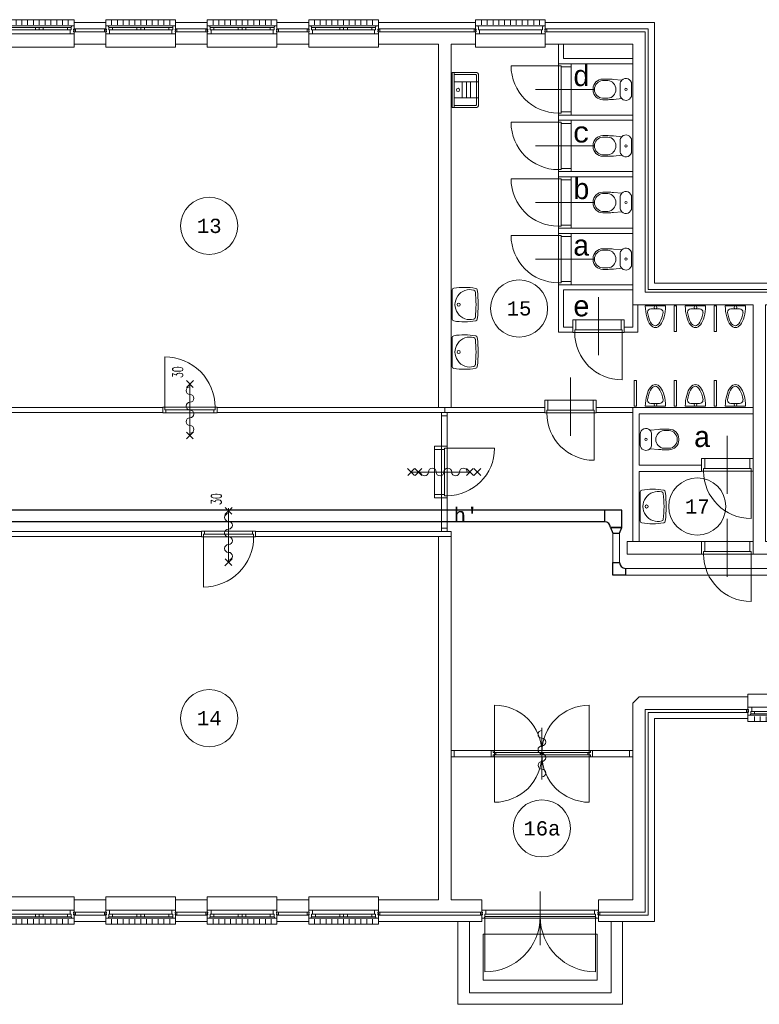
# Model space of a CAD drawing. Header units: millimetres. Extents: x 3141 to 84785, y 12240 to 40624.
# Tile 8 of 10: x 56854 to 69798, y 17824 to 35059. Entities that reach past the tile are written whole.
import ezdxf
from ezdxf.enums import TextEntityAlignment as Align
from ezdxf.xclip import XClip

# ---------------------------------------------------------------- set-up
doc = ezdxf.new("R2010")
doc.units = ezdxf.units.MM
doc.header["$LTSCALE"] = 50
doc.header["$XCLIPFRAME"] = 0
doc.layers.get('0').update_dxf_attribs({"linetype": 'CONTINUOUS'})
for name, color, linetype in [('EL6131--_KG', 3, 'CONTINUOUS'), ('Xref', 8, 'CONTINUOUS'), ('Xref-beg26$0$AL$1A---_ALGEMEEN', 8, 'CONTINUOUS'), ('Xref-beg26$0$AT$1A---_TEKST035', 8, 'CONTINUOUS'), ('Xref-beg26$0$AT$1A---_TEKST050', 8, 'CONTINUOUS'), ('Xref-beg26$0$AT$1A---_TEKST070', 8, 'CONTINUOUS')]:
    doc.layers.add(name, color=color, linetype=linetype)
doc.styles.add('Xref-beg26$0$MONOTXT', font='MONOTXT')
doc.styles.add('Xref-beg26$0$ROMANS', font='ROMANS')

# ---------------------------------------------------------------- blocks, each defined once
blk = doc.blocks.new('*O42')
at = {"layer": 'Xref-beg26$0$AL$1A---_ALGEMEEN', "color": 0, "linetype": 'Continuous', "lineweight": 0}
for p, q in [((-543, 9), (543, 9)), ((-565.5, -130), (565.5, -130)), ((-508.33, -240), (-508.33, -150)), ((-493, -63), (-67, -63)), ((-493, -106), (-67, -106)), ((-406.66, -240), (-406.66, -150)), ((-305, -240), (-305, -150)), ((-203.33, -240), (-203.33, -150)), ((-101.66, -240), (-101.66, -150)), ((0, -240), (0, -150)), ((67, -63), (493, -63)), ((67, -106), (493, -106)), ((101.66, -240), (101.66, -150)), ((203.33, -240), (203.33, -150)), ((305, -240), (305, -150)), ((406.66, -240), (406.66, -150)), ((508.33, -240), (508.33, -150))]:
    blk.add_line(p, q, dxfattribs=at)
for points in [[(-610, 190), (-610, 240), (610, 240), (610, 190)], [(-610, -190), (-610, -240), (610, -240), (610, -190)]]:
    blk.add_lwpolyline(points, dxfattribs=at)
for points in [[(-610, 9), (-545.15, 9), (-543, 6.86), (-543, -63), (-560, -63), (-560, -114), (-565.5, -114), (-565.5, -127.78), (-567.72, -130), (-610, -130), (-610, -76), (-601, -76), (-601, -60), (-610, -60), (-610, -46), (-601, -46), (-601, -30), (-610, -30)], [(610, 9), (545.15, 9), (543, 6.86), (543, -63), (560, -63), (560, -114), (565.5, -114), (565.5, -127.78), (567.72, -130), (610, -130), (610, -76), (601, -76), (601, -60), (610, -60), (610, -46), (601, -46), (601, -30), (610, -30)], [(-635, -30), (-601, -30), (-601, -46), (-610, -46), (-610, -60), (-601, -60), (-601, -76), (-635, -76)], [(-560, -106), (-493, -106), (-493, -63), (-560, -63)], [(-67, -106), (0, -106), (0, -63), (-67, -63)], [(67, -106), (0, -106), (0, -63), (67, -63)], [(560, -106), (493, -106), (493, -63), (560, -63)], [(635, -30), (601, -30), (601, -46), (610, -46), (610, -60), (601, -60), (601, -76), (635, -76)]]:
    blk.add_lwpolyline(points, close=True, dxfattribs=at)
blk = doc.blocks.new('*O43')
at = {"layer": 'Xref-beg26$0$AL$1A---_ALGEMEEN', "color": 0, "linetype": 'Continuous', "lineweight": 0}
for p, q in [((-543, 9), (543, 9)), ((-565.5, -130), (565.5, -130)), ((-508.33, -240), (-508.33, -150)), ((-493, -63), (-67, -63)), ((-493, -106), (-67, -106)), ((-406.66, -240), (-406.66, -150)), ((-305, -240), (-305, -150)), ((-203.33, -240), (-203.33, -150)), ((-101.66, -240), (-101.66, -150)), ((0, -240), (0, -150)), ((67, -63), (493, -63)), ((67, -106), (493, -106)), ((101.66, -240), (101.66, -150)), ((203.33, -240), (203.33, -150)), ((305, -240), (305, -150)), ((406.66, -240), (406.66, -150)), ((508.33, -240), (508.33, -150))]:
    blk.add_line(p, q, dxfattribs=at)
for points in [[(-610, 190), (-610, 240), (610, 240), (610, 190)], [(-610, -190), (-610, -240), (610, -240), (610, -190)]]:
    blk.add_lwpolyline(points, dxfattribs=at)
for points in [[(-610, 9), (-545.15, 9), (-543, 6.86), (-543, -63), (-560, -63), (-560, -114), (-565.5, -114), (-565.5, -127.78), (-567.72, -130), (-610, -130), (-610, -76), (-601, -76), (-601, -60), (-610, -60), (-610, -46), (-601, -46), (-601, -30), (-610, -30)], [(610, 9), (545.15, 9), (543, 6.86), (543, -63), (560, -63), (560, -114), (565.5, -114), (565.5, -127.78), (567.72, -130), (610, -130), (610, -76), (601, -76), (601, -60), (610, -60), (610, -46), (601, -46), (601, -30), (610, -30)], [(-635, -30), (-601, -30), (-601, -46), (-610, -46), (-610, -60), (-601, -60), (-601, -76), (-635, -76)], [(-560, -106), (-493, -106), (-493, -63), (-560, -63)], [(-67, -106), (0, -106), (0, -63), (-67, -63)], [(67, -106), (0, -106), (0, -63), (67, -63)], [(560, -106), (493, -106), (493, -63), (560, -63)], [(635, -30), (601, -30), (601, -46), (610, -46), (610, -60), (601, -60), (601, -76), (635, -76)]]:
    blk.add_lwpolyline(points, close=True, dxfattribs=at)
blk = doc.blocks.new('*O44')
at = {"layer": 'Xref-beg26$0$AL$1A---_ALGEMEEN', "color": 0, "linetype": 'Continuous', "lineweight": 0}
for p, q in [((-543, 9), (543, 9)), ((-565.5, -130), (565.5, -130)), ((-508.33, -240), (-508.33, -150)), ((-493, -63), (-67, -63)), ((-493, -106), (-67, -106)), ((-406.66, -240), (-406.66, -150)), ((-305, -240), (-305, -150)), ((-203.33, -240), (-203.33, -150)), ((-101.66, -240), (-101.66, -150)), ((0, -240), (0, -150)), ((67, -63), (493, -63)), ((67, -106), (493, -106)), ((101.66, -240), (101.66, -150)), ((203.33, -240), (203.33, -150)), ((305, -240), (305, -150)), ((406.66, -240), (406.66, -150)), ((508.33, -240), (508.33, -150))]:
    blk.add_line(p, q, dxfattribs=at)
for points in [[(-610, 190), (-610, 240), (610, 240), (610, 190)], [(-610, -190), (-610, -240), (610, -240), (610, -190)]]:
    blk.add_lwpolyline(points, dxfattribs=at)
for points in [[(-610, 9), (-545.15, 9), (-543, 6.86), (-543, -63), (-560, -63), (-560, -114), (-565.5, -114), (-565.5, -127.78), (-567.72, -130), (-610, -130), (-610, -76), (-601, -76), (-601, -60), (-610, -60), (-610, -46), (-601, -46), (-601, -30), (-610, -30)], [(610, 9), (545.15, 9), (543, 6.86), (543, -63), (560, -63), (560, -114), (565.5, -114), (565.5, -127.78), (567.72, -130), (610, -130), (610, -76), (601, -76), (601, -60), (610, -60), (610, -46), (601, -46), (601, -30), (610, -30)], [(-635, -30), (-601, -30), (-601, -46), (-610, -46), (-610, -60), (-601, -60), (-601, -76), (-635, -76)], [(-560, -106), (-493, -106), (-493, -63), (-560, -63)], [(-67, -106), (0, -106), (0, -63), (-67, -63)], [(67, -106), (0, -106), (0, -63), (67, -63)], [(560, -106), (493, -106), (493, -63), (560, -63)], [(635, -30), (601, -30), (601, -46), (610, -46), (610, -60), (601, -60), (601, -76), (635, -76)]]:
    blk.add_lwpolyline(points, close=True, dxfattribs=at)
blk = doc.blocks.new('*O45')
at = {"layer": 'Xref-beg26$0$AL$1A---_ALGEMEEN', "color": 0, "linetype": 'Continuous', "lineweight": 0}
for p, q in [((-543, 9), (543, 9)), ((-565.5, -130), (565.5, -130)), ((-508.33, -240), (-508.33, -150)), ((-493, -63), (-67, -63)), ((-493, -106), (-67, -106)), ((-406.66, -240), (-406.66, -150)), ((-305, -240), (-305, -150)), ((-203.33, -240), (-203.33, -150)), ((-101.66, -240), (-101.66, -150)), ((0, -240), (0, -150)), ((67, -63), (493, -63)), ((67, -106), (493, -106)), ((101.66, -240), (101.66, -150)), ((203.33, -240), (203.33, -150)), ((305, -240), (305, -150)), ((406.66, -240), (406.66, -150)), ((508.33, -240), (508.33, -150))]:
    blk.add_line(p, q, dxfattribs=at)
for points in [[(-610, 190), (-610, 240), (610, 240), (610, 190)], [(-610, -190), (-610, -240), (610, -240), (610, -190)]]:
    blk.add_lwpolyline(points, dxfattribs=at)
for points in [[(-610, 9), (-545.15, 9), (-543, 6.86), (-543, -63), (-560, -63), (-560, -114), (-565.5, -114), (-565.5, -127.78), (-567.72, -130), (-610, -130), (-610, -76), (-601, -76), (-601, -60), (-610, -60), (-610, -46), (-601, -46), (-601, -30), (-610, -30)], [(610, 9), (545.15, 9), (543, 6.86), (543, -63), (560, -63), (560, -114), (565.5, -114), (565.5, -127.78), (567.72, -130), (610, -130), (610, -76), (601, -76), (601, -60), (610, -60), (610, -46), (601, -46), (601, -30), (610, -30)], [(-635, -30), (-601, -30), (-601, -46), (-610, -46), (-610, -60), (-601, -60), (-601, -76), (-635, -76)], [(-560, -106), (-493, -106), (-493, -63), (-560, -63)], [(-67, -106), (0, -106), (0, -63), (-67, -63)], [(67, -106), (0, -106), (0, -63), (67, -63)], [(560, -106), (493, -106), (493, -63), (560, -63)], [(635, -30), (601, -30), (601, -46), (610, -46), (610, -60), (601, -60), (601, -76), (635, -76)]]:
    blk.add_lwpolyline(points, close=True, dxfattribs=at)
blk = doc.blocks.new('*O62')
at = {"layer": 'Xref-beg26$0$AL$1A---_ALGEMEEN', "color": 0, "linetype": 'Continuous', "lineweight": 0}
for p, q in [((-508.33, 240), (-508.33, 150)), ((-406.66, 240), (-406.66, 150)), ((-305, 240), (-305, 150)), ((-203.33, 240), (-203.33, 150)), ((-101.66, 240), (-101.66, 150)), ((0, 240), (0, 150)), ((101.66, 240), (101.66, 150)), ((203.33, 240), (203.33, 150)), ((305, 240), (305, 150)), ((406.66, 240), (406.66, 150)), ((508.33, 240), (508.33, 150)), ((-565.5, 130), (565.5, 130)), ((-493, 106), (-67, 106)), ((-493, 63), (-67, 63)), ((67, 106), (493, 106)), ((67, 63), (493, 63)), ((-543, -9), (543, -9))]:
    blk.add_line(p, q, dxfattribs=at)
for points in [[(-610, 190), (-610, 240), (610, 240), (610, 190)], [(-610, -190), (-610, -240), (610, -240), (610, -190)]]:
    blk.add_lwpolyline(points, dxfattribs=at)
for points in [[(-635, 30), (-601, 30), (-601, 46), (-610, 46), (-610, 60), (-601, 60), (-601, 76), (-635, 76)], [(-610, -9), (-545.15, -9), (-543, -6.86), (-543, 63), (-560, 63), (-560, 114), (-565.5, 114), (-565.5, 127.78), (-567.72, 130), (-610, 130), (-610, 76), (-601, 76), (-601, 60), (-610, 60), (-610, 46), (-601, 46), (-601, 30), (-610, 30)], [(-560, 106), (-493, 106), (-493, 63), (-560, 63)], [(-67, 106), (0, 106), (0, 63), (-67, 63)], [(67, 106), (0, 106), (0, 63), (67, 63)], [(560, 106), (493, 106), (493, 63), (560, 63)], [(610, -9), (545.15, -9), (543, -6.86), (543, 63), (560, 63), (560, 114), (565.5, 114), (565.5, 127.78), (567.72, 130), (610, 130), (610, 76), (601, 76), (601, 60), (610, 60), (610, 46), (601, 46), (601, 30), (610, 30)], [(635, 30), (601, 30), (601, 46), (610, 46), (610, 60), (601, 60), (601, 76), (635, 76)]]:
    blk.add_lwpolyline(points, close=True, dxfattribs=at)
blk = doc.blocks.new('*O63')
at = {"layer": 'Xref-beg26$0$AL$1A---_ALGEMEEN', "color": 0, "linetype": 'Continuous', "lineweight": 0}
for p, q in [((-508.33, 240), (-508.33, 150)), ((-406.66, 240), (-406.66, 150)), ((-305, 240), (-305, 150)), ((-203.33, 240), (-203.33, 150)), ((-101.66, 240), (-101.66, 150)), ((0, 240), (0, 150)), ((101.66, 240), (101.66, 150)), ((203.33, 240), (203.33, 150)), ((305, 240), (305, 150)), ((406.66, 240), (406.66, 150)), ((508.33, 240), (508.33, 150)), ((-565.5, 130), (565.5, 130)), ((-493, 106), (-67, 106)), ((-493, 63), (-67, 63)), ((67, 106), (493, 106)), ((67, 63), (493, 63)), ((-543, -9), (543, -9))]:
    blk.add_line(p, q, dxfattribs=at)
for points in [[(-610, 190), (-610, 240), (610, 240), (610, 190)], [(-610, -190), (-610, -240), (610, -240), (610, -190)]]:
    blk.add_lwpolyline(points, dxfattribs=at)
for points in [[(-635, 30), (-601, 30), (-601, 46), (-610, 46), (-610, 60), (-601, 60), (-601, 76), (-635, 76)], [(-610, -9), (-545.15, -9), (-543, -6.86), (-543, 63), (-560, 63), (-560, 114), (-565.5, 114), (-565.5, 127.78), (-567.72, 130), (-610, 130), (-610, 76), (-601, 76), (-601, 60), (-610, 60), (-610, 46), (-601, 46), (-601, 30), (-610, 30)], [(-560, 106), (-493, 106), (-493, 63), (-560, 63)], [(-67, 106), (0, 106), (0, 63), (-67, 63)], [(67, 106), (0, 106), (0, 63), (67, 63)], [(560, 106), (493, 106), (493, 63), (560, 63)], [(610, -9), (545.15, -9), (543, -6.86), (543, 63), (560, 63), (560, 114), (565.5, 114), (565.5, 127.78), (567.72, 130), (610, 130), (610, 76), (601, 76), (601, 60), (610, 60), (610, 46), (601, 46), (601, 30), (610, 30)], [(635, 30), (601, 30), (601, 46), (610, 46), (610, 60), (601, 60), (601, 76), (635, 76)]]:
    blk.add_lwpolyline(points, close=True, dxfattribs=at)
blk = doc.blocks.new('*O64')
at = {"layer": 'Xref-beg26$0$AL$1A---_ALGEMEEN', "color": 0, "linetype": 'Continuous', "lineweight": 0}
for p, q in [((-508.33, 240), (-508.33, 150)), ((-406.66, 240), (-406.66, 150)), ((-305, 240), (-305, 150)), ((-203.33, 240), (-203.33, 150)), ((-101.66, 240), (-101.66, 150)), ((0, 240), (0, 150)), ((101.66, 240), (101.66, 150)), ((203.33, 240), (203.33, 150)), ((305, 240), (305, 150)), ((406.66, 240), (406.66, 150)), ((508.33, 240), (508.33, 150)), ((-565.5, 130), (565.5, 130)), ((-493, 106), (-67, 106)), ((-493, 63), (-67, 63)), ((67, 106), (493, 106)), ((67, 63), (493, 63)), ((-543, -9), (543, -9))]:
    blk.add_line(p, q, dxfattribs=at)
for points in [[(-610, 190), (-610, 240), (610, 240), (610, 190)], [(-610, -190), (-610, -240), (610, -240), (610, -190)]]:
    blk.add_lwpolyline(points, dxfattribs=at)
for points in [[(-635, 30), (-601, 30), (-601, 46), (-610, 46), (-610, 60), (-601, 60), (-601, 76), (-635, 76)], [(-610, -9), (-545.15, -9), (-543, -6.86), (-543, 63), (-560, 63), (-560, 114), (-565.5, 114), (-565.5, 127.78), (-567.72, 130), (-610, 130), (-610, 76), (-601, 76), (-601, 60), (-610, 60), (-610, 46), (-601, 46), (-601, 30), (-610, 30)], [(-560, 106), (-493, 106), (-493, 63), (-560, 63)], [(-67, 106), (0, 106), (0, 63), (-67, 63)], [(67, 106), (0, 106), (0, 63), (67, 63)], [(560, 106), (493, 106), (493, 63), (560, 63)], [(610, -9), (545.15, -9), (543, -6.86), (543, 63), (560, 63), (560, 114), (565.5, 114), (565.5, 127.78), (567.72, 130), (610, 130), (610, 76), (601, 76), (601, 60), (610, 60), (610, 46), (601, 46), (601, 30), (610, 30)], [(635, 30), (601, 30), (601, 46), (610, 46), (610, 60), (601, 60), (601, 76), (635, 76)]]:
    blk.add_lwpolyline(points, close=True, dxfattribs=at)
blk = doc.blocks.new('*O65')
at = {"layer": 'Xref-beg26$0$AL$1A---_ALGEMEEN', "color": 0, "linetype": 'Continuous', "lineweight": 0}
for p, q in [((-508.33, 240), (-508.33, 150)), ((-406.66, 240), (-406.66, 150)), ((-305, 240), (-305, 150)), ((-203.33, 240), (-203.33, 150)), ((-101.66, 240), (-101.66, 150)), ((0, 240), (0, 150)), ((101.66, 240), (101.66, 150)), ((203.33, 240), (203.33, 150)), ((305, 240), (305, 150)), ((406.66, 240), (406.66, 150)), ((508.33, 240), (508.33, 150)), ((-565.5, 130), (565.5, 130)), ((-493, 106), (-67, 106)), ((-493, 63), (-67, 63)), ((67, 106), (493, 106)), ((67, 63), (493, 63)), ((-543, -9), (543, -9))]:
    blk.add_line(p, q, dxfattribs=at)
for points in [[(-610, 190), (-610, 240), (610, 240), (610, 190)], [(-610, -190), (-610, -240), (610, -240), (610, -190)]]:
    blk.add_lwpolyline(points, dxfattribs=at)
for points in [[(-635, 30), (-601, 30), (-601, 46), (-610, 46), (-610, 60), (-601, 60), (-601, 76), (-635, 76)], [(-610, -9), (-545.15, -9), (-543, -6.86), (-543, 63), (-560, 63), (-560, 114), (-565.5, 114), (-565.5, 127.78), (-567.72, 130), (-610, 130), (-610, 76), (-601, 76), (-601, 60), (-610, 60), (-610, 46), (-601, 46), (-601, 30), (-610, 30)], [(-560, 106), (-493, 106), (-493, 63), (-560, 63)], [(-67, 106), (0, 106), (0, 63), (-67, 63)], [(67, 106), (0, 106), (0, 63), (67, 63)], [(560, 106), (493, 106), (493, 63), (560, 63)], [(610, -9), (545.15, -9), (543, -6.86), (543, 63), (560, 63), (560, 114), (565.5, 114), (565.5, 127.78), (567.72, 130), (610, 130), (610, 76), (601, 76), (601, 60), (610, 60), (610, 46), (601, 46), (601, 30), (610, 30)], [(635, 30), (601, 30), (601, 46), (610, 46), (610, 60), (601, 60), (601, 76), (635, 76)]]:
    blk.add_lwpolyline(points, close=True, dxfattribs=at)
blk = doc.blocks.new('*O78')
at = {"layer": 'Xref-beg26$0$AL$1A---_ALGEMEEN', "color": 0, "linetype": 'Continuous', "lineweight": 0}
for p, q in [((-508.33, 240), (-508.33, 150)), ((-406.66, 240), (-406.66, 150)), ((-305, 240), (-305, 150)), ((-203.33, 240), (-203.33, 150)), ((-101.66, 240), (-101.66, 150)), ((0, 240), (0, 150)), ((101.66, 240), (101.66, 150)), ((203.33, 240), (203.33, 150)), ((305, 240), (305, 150)), ((406.66, 240), (406.66, 150)), ((508.33, 240), (508.33, 150)), ((-565.5, 130), (565.5, 130)), ((-543, 63), (543, 63)), ((-543, -9), (543, -9))]:
    blk.add_line(p, q, dxfattribs=at)
for points in [[(-610, 190), (-610, 240), (610, 240), (610, 190)], [(-610, -190), (-610, -240), (610, -240), (610, -190)]]:
    blk.add_lwpolyline(points, dxfattribs=at)
for points in [[(-635, 30), (-601, 30), (-601, 46), (-610, 46), (-610, 60), (-601, 60), (-601, 76), (-635, 76)], [(-610, -9), (-545.15, -9), (-543, -6.86), (-543, 63), (-560, 63), (-560, 114), (-565.5, 114), (-565.5, 127.78), (-567.72, 130), (-610, 130), (-610, 76), (-601, 76), (-601, 60), (-610, 60), (-610, 46), (-601, 46), (-601, 30), (-610, 30)], [(610, -9), (545.15, -9), (543, -6.86), (543, 63), (560, 63), (560, 114), (565.5, 114), (565.5, 127.78), (567.72, 130), (610, 130), (610, 76), (601, 76), (601, 60), (610, 60), (610, 46), (601, 46), (601, 30), (610, 30)], [(635, 30), (601, 30), (601, 46), (610, 46), (610, 60), (601, 60), (601, 76), (635, 76)]]:
    blk.add_lwpolyline(points, close=True, dxfattribs=at)
blk = doc.blocks.new('*O82')
at = {"layer": 'Xref-beg26$0$AL$1A---_ALGEMEEN', "color": 0, "linetype": 'Continuous', "lineweight": 0}
for p, q in [((0, 705), (0, -235)), ((-953, 377), (953, 377)), ((-975.5, 238), (975.5, 238))]:
    blk.add_line(p, q, dxfattribs=at)
for points in [[(-1020, 377), (-955.15, 377), (-953, 374.86), (-953, 305), (-970, 305), (-970, 254), (-975.5, 254), (-975.5, 240.22), (-977.72, 238), (-1020, 238), (-1020, 292), (-1011, 292), (-1011, 308), (-1020, 308), (-1020, 322), (-1011, 322), (-1011, 338), (-1020, 338)], [(1020, 377), (955.15, 377), (953, 374.86), (953, 305), (970, 305), (970, 254), (975.5, 254), (975.5, 240.22), (977.72, 238), (1020, 238), (1020, 292), (1011, 292), (1011, 308), (1020, 308), (1020, 322), (1011, 322), (1011, 338), (1020, 338)], [(-1045, 338), (-1011, 338), (-1011, 322), (-1020, 322), (-1020, 308), (-1011, 308), (-1011, 292), (-1045, 292)], [(970, 305), (970, 265), (-970, 265), (-970, 305)], [(1045, 338), (1011, 338), (1011, 322), (1020, 322), (1020, 308), (1011, 308), (1011, 292), (1045, 292)]]:
    blk.add_lwpolyline(points, close=True, dxfattribs=at)
for points in [[(-970, 265), (-970, -705, 0.41421356), (0, 265)], [(970, 265), (970, -705, -0.41421356), (0, 265)]]:
    blk.add_lwpolyline(points, format="xyb", dxfattribs=at)
blk = doc.blocks.new('Xref-beg26$0$ED0881')
at = {"layer": 'Xref-beg26$0$AL$1A---_ALGEMEEN', "color": 0, "linetype": 'Continuous', "lineweight": 0}
for p, q in [((475, -400), (475, 500)), ((915, 0), (35, 0)), ((55, 100), (895, 100)), ((55, 45), (895, 45))]:
    blk.add_line(p, q, dxfattribs=at)
for points in [[(55, 100), (0, 100), (0, 0), (35, 0), (35, 45), (55, 45), (55, 100)], [(950, 0), (915, 0), (915, 45), (895, 45), (895, 100), (950, 100), (950, 0)]]:
    blk.add_lwpolyline(points, close=True, dxfattribs=at)
blk.add_lwpolyline([(35, 0), (35, -880, 0.414214), (915, 0)], format="xyb", dxfattribs=at)
blk = doc.blocks.new('Xref-beg26$0$ED0831')
at = {"layer": 'Xref-beg26$0$AL$1A---_ALGEMEEN', "color": 0, "linetype": 'Continuous', "lineweight": 0}
for p, q in [((450, -400), (450, 620)), ((0, 0), (0, 220)), ((0, 220), (55, 220)), ((55, 220), (845, 220)), ((55, 220), (55, 45)), ((900, 220), (845, 220)), ((845, 220), (845, 45)), ((900, 0), (900, 220)), ((35, 0), (0, 0)), ((55, 45), (35, 45)), ((35, 45), (35, 0)), ((35, 0), (35, -830)), ((865, 0), (35, 0)), ((55, 45), (845, 45)), ((845, 45), (865, 45)), ((865, 45), (865, 0)), ((865, 0), (900, 0))]:
    blk.add_line(p, q, dxfattribs=at)
blk.add_arc((35, 0), 830, 270, 360, dxfattribs=at)
blk = doc.blocks.new('Xref-beg26$0$CLOS02')
at = {"layer": 'Xref-beg26$0$AL$1A---_ALGEMEEN', "color": 0, "linetype": 'Continuous', "lineweight": 0}
for p, q in [((-92, -220), (92, -220)), ((-155, -528), (-155, -436)), ((155, -528), (155, -436)), ((-1, -670), (1, -670))]:
    blk.add_line(p, q, dxfattribs=at)
blk.add_lwpolyline([(-176, -338), (-162, -192, -0.674333), (-92, -20), (92, -20, -0.674333), (162, -192), (176, -338, -0.023285), (180, -431), (180, -525, -0.414214), (10, -695), (-10, -695, -0.414214), (-180, -525), (-180, -431, -0.023285), (-176, -338)], format="xyb", dxfattribs=at)
blk.add_circle((0, -120), 20, dxfattribs=at)
for centre, radius, start, end in [((-92, -120), 100, 225.9727, 270), ((0, -450), 156, 4.9264, 175.0736), ((92, -120), 100, 270, 314.0273), ((0, -514), 156, 184.9259, 355.0741)]:
    blk.add_arc(centre, radius, start, end, dxfattribs=at)
blk = doc.blocks.new('Xref-beg26$0$UG61')
at = {"layer": 'Xref-beg26$0$AL$1A---_ALGEMEEN', "color": 0, "linetype": 'Continuous', "lineweight": 0}
for p, q in [((305, -20), (-305, -20)), ((-305, -20), (-305, -450)), ((305, -55), (-305, -55)), ((-270, -435), (-270, -55)), ((-140, -55), (-140, -480)), ((140, -55), (140, -480)), ((270, -55), (270, -435)), ((305, -450), (305, -20)), ((140, -192), (-140, -192)), ((140, -268), (-140, -268)), ((140, -342), (-140, -342)), ((-275, -480), (275, -480)), ((260, -445), (-260, -445))]:
    blk.add_line(p, q, dxfattribs=at)
blk.add_circle((-1, -122), 28.1, dxfattribs=at)
for centre, radius, start, end in [((-275, -450), 30, 180, 270), ((-260, -435), 10, 180, 270), ((260, -435), 10, 270, 360), ((275, -450), 30, 270, 360)]:
    blk.add_arc(centre, radius, start, end, dxfattribs=at)
blk = doc.blocks.new('Xref-beg26$0$WT01')
at = {"layer": 'Xref-beg26$0$AL$1A---_ALGEMEEN', "color": 0, "linetype": 'Continuous', "lineweight": 0}
blk.add_line((-253, -20), (253, -20), dxfattribs=at)
blk.add_circle((0, -133), 28.1, dxfattribs=at)
for centre, radius, start, end in [((766, -236), 1068, 169.7983, 190.5514), ((-253, -53), 33, 90, 169.9973), ((0, -332), 263, 344.8667, 195.1333), ((253, -53), 33, 10.0027, 90), ((-766, -236), 1068, 349.4486, 10.2017), ((-252, -426), 33, 190.3455, 263.1425), ((0, 1669), 2144, 263.1425, 276.8575), ((-222, -392), 33, 195.1333, 263.9582), ((0, 1707), 2144, 263.9582, 276.0418), ((222, -392), 33, 276.0418, 344.8667), ((252, -426), 33, 276.8575, 349.6545)]:
    blk.add_arc(centre, radius, start, end, dxfattribs=at)
blk = doc.blocks.new('*O157')
at = {"layer": 'Xref-beg26$0$AL$1A---_ALGEMEEN', "color": 0, "linetype": 'Continuous', "lineweight": 0}
blk.add_lwpolyline([(0, -407, 1), (0, -271, -1), (0, -136, 1), (0, 0, -1), (0, 136, 1), (0, 271, -1), (0, 407)], format="xyb", dxfattribs=at)
blk = doc.blocks.new('Xref-beg26$0$BRW00')
at = {"layer": 'Xref-beg26$0$AL$1A---_ALGEMEEN', "color": 0, "linetype": 'Continuous', "lineweight": 0}
blk.add_blockref('*O157', (0, 0), dxfattribs=at)
blk = doc.blocks.new('Xref-beg26$0$DD0782')
at = {"layer": 'Xref-beg26$0$AL$1A---_ALGEMEEN', "color": 0, "linetype": 'Continuous', "lineweight": 0}
for p, q in [((885, -393), (885, 507)), ((35, 114), (1735, 114)), ((1735, 0), (35, 0))]:
    blk.add_line(p, q, dxfattribs=at)
for points in [[(885, 77, 0.414214), (55, 907), (55, 77)], [(885, 77, -0.414214), (1715, 907), (1715, 77)], [(885, 37, -0.414214), (55, -793), (55, 37)], [(885, 37, 0.414214), (1715, -793), (1715, 37)]]:
    blk.add_lwpolyline(points, format="xyb", dxfattribs=at)
for points in [[(0, 0), (35, 0), (35, 37), (55, 37), (55, 77), (35, 77), (35, 114), (0, 114), (0, 0)], [(80, 37), (860, 37), (860, 77), (80, 77)], [(910, 37), (1690, 37), (1690, 77), (910, 77)], [(1770, 0), (1735, 0), (1735, 37), (1715, 37), (1715, 77), (1735, 77), (1735, 114), (1770, 114), (1770, 0)]]:
    blk.add_lwpolyline(points, close=True, dxfattribs=at)
for centre, start, end in [((76, 57), 77.3196, 282.6804), ((865, 57), 257.3196, 102.6804), ((906, 57), 77.3196, 282.6804), ((1694, 57), 257.3196, 102.6804)]:
    blk.add_arc(centre, 20.5, start, end, dxfattribs=at)
blk.add_blockref('Xref-beg26$0$BRW00', (885, 57), dxfattribs=at)
blk = doc.blocks.new('*O154')
at = {"layer": 'Xref-beg26$0$AL$1A---_ALGEMEEN', "color": 0, "linetype": 'Continuous', "lineweight": 0}
for points in [[(-1590, -57), (1590, -57), (1590, 57), (-1590, 57)], [(-1535, -57), (-1535, 57), (-1590, 57), (-1590, -57)], [(1535, -57), (1535, 57), (1590, 57), (1590, -57)]]:
    blk.add_lwpolyline(points, close=True, dxfattribs=at)
at = {"layer": 'Xref-beg26$0$AL$1A---_ALGEMEEN', "color": 0, "linetype": 'Continuous', "lineweight": 0, "rotation": 180}
blk.add_blockref('Xref-beg26$0$DD0782', (885, 57), dxfattribs=at)
blk = doc.blocks.new('Xref-beg26$0$URIN03')
at = {"layer": 'Xref-beg26$0$AL$1A---_ALGEMEEN', "color": 0, "linetype": 'Continuous', "lineweight": 0}
for p, q in [((-177, -50), (-178, -50)), ((178, -50), (177, -50))]:
    blk.add_line(p, q, dxfattribs=at)
blk.add_lwpolyline([(-178, -20), (178, -20)], dxfattribs=at)
for points in [[(7, -70), (-72, -70, 0.414214), (-132, -130), (-132, -133)], [(0, -70), (80, -70, -0.414214), (140, -130), (140, -133)]]:
    blk.add_lwpolyline(points, format="xyb", dxfattribs=at)
blk.add_circle((0, -45), 25, dxfattribs=at)
for centre, major_axis, ratio, start_param, end_param in [((0, -20), (0, -380), 0.467105, 4.712389, 7.853982), ((7, -20), (0, -350), 0.421429, 5.041111, 6.283185), ((0, -20), (0, -350), 0.421429, 0, 1.242074)]:
    blk.add_ellipse(centre, major_axis=major_axis, ratio=ratio, start_param=start_param, end_param=end_param, dxfattribs=at)
blk = doc.blocks.new('*O160')
at = {"layer": 'Xref-beg26$0$AL$1A---_ALGEMEEN', "color": 0, "linetype": 'Continuous', "lineweight": 0}
for points in [[(-1440, 725), (-1440, -725), (1440, -725), (1440, 725)], [(-1240, 725), (-1240, -525), (1240, -525), (1240, 725)]]:
    blk.add_lwpolyline(points, dxfattribs=at)
blk.add_lwpolyline([(-1000, -300), (1000, -300), (1000, 500), (-1000, 500)], close=True, dxfattribs=at)
blk = doc.blocks.new('*O161')
at = {"layer": 'Xref-beg26$0$AL$1A---_ALGEMEEN', "color": 0, "linetype": 'Continuous', "lineweight": 0}
for p, q in [((-353, 9), (353, 9)), ((-376, -130), (376, -130)), ((-305, -240), (-305, -150)), ((-303, -63), (-16, -63)), ((-303, -106), (-16, -106)), ((-203, -240), (-203, -150)), ((-102, -240), (-102, -150)), ((0, -240), (0, -150)), ((16, -63), (303, -63)), ((16, -106), (303, -106)), ((102, -240), (102, -150)), ((203, -240), (203, -150)), ((305, -240), (305, -150))]:
    blk.add_line(p, q, dxfattribs=at)
for points in [[(-420, 190), (-420, 240), (420, 240), (420, 190)], [(-420, -190), (-420, -240), (420, -240), (420, -190)]]:
    blk.add_lwpolyline(points, dxfattribs=at)
for points in [[(-420, 9), (-355, 9), (-353, 7), (-353, -63), (-370, -63), (-370, -114), (-376, -114), (-376, -128), (-378, -130), (-420, -130), (-420, -76), (-411, -76), (-411, -60), (-420, -60), (-420, -46), (-411, -46), (-411, -30), (-420, -30)], [(420, 9), (355, 9), (353, 7), (353, -63), (370, -63), (370, -114), (376, -114), (376, -128), (378, -130), (420, -130), (420, -76), (411, -76), (411, -60), (420, -60), (420, -46), (411, -46), (411, -30), (420, -30)], [(-445, -30), (-411, -30), (-411, -46), (-420, -46), (-420, -60), (-411, -60), (-411, -76), (-445, -76)], [(-370, -106), (-303, -106), (-303, -63), (-370, -63)], [(370, -106), (303, -106), (303, -63), (370, -63)], [(445, -30), (411, -30), (411, -46), (420, -46), (420, -60), (411, -60), (411, -76), (445, -76)]]:
    blk.add_lwpolyline(points, close=True, dxfattribs=at)
blk.add_lwpolyline([(4, -106), (-4, -106), (-4, -104, -0.397174), (-10, -98), (-10, -95, 0.406754), (-16, -90), (-16, -72), (-6, -63), (6, -63), (16, -72), (16, -90, 0.406754), (10, -95), (10, -98, -0.397174), (4, -104), (4, -106)], format="xyb", dxfattribs=at)
blk = doc.blocks.new('Xref-beg26$0$BRW60')
at = {"layer": 'Xref-beg26$0$AL$1A---_ALGEMEEN', "color": 0, "linetype": 'Continuous', "lineweight": 0}
for p, q in [((-61.42, 393.58), (61.44, 516.42)), ((59.2, 395.81), (-59.18, 514.19)), ((-61.42, -506.42), (61.44, -383.58)), ((59.2, -504.19), (-59.18, -385.81))]:
    blk.add_line(p, q, dxfattribs=at)
blk = doc.blocks.new('Xref-beg26$0$DR30BZ')
at = {"layer": 'Xref-beg26$0$AL$1A---_ALGEMEEN', "color": 0, "linetype": 'Continuous', "lineweight": 0}
blk.add_line((-450, 0), (450, 0), dxfattribs=at)
for centre, start, end in [((-339, 0), 180, 360), ((-204, 0), 360, 180), ((-68, 0), 180, 360), ((68, 0), 360, 180), ((204, 0), 180, 360), ((339, 0), 360, 180)]:
    blk.add_arc(centre, 67.8, start, end, dxfattribs=at)
at = {"layer": 'Xref-beg26$0$AL$1A---_ALGEMEEN', "color": 0, "linetype": 'Continuous', "lineweight": 0, "rotation": 270}
blk.add_blockref('Xref-beg26$0$BRW60', (0, 0), dxfattribs=at)
at = {"layer": 'Xref-beg26$0$AT$1A---_TEKST035', "linetype": 'Continuous', "lineweight": 0, "style": 'Xref-beg26$0$ROMANS', "width": 0.666667}
blk.add_text('30', height=180, dxfattribs=at).set_placement((559, 123))
blk = doc.blocks.new('*O186')
at = {"layer": 'Xref-beg26$0$AL$1A---_ALGEMEEN', "color": 0, "linetype": 'Continuous', "lineweight": 0}
for p, q in [((-641.42, 61.43), (-518.58, -61.42)), ((-639.19, -59.18), (-520.81, 59.2)), ((-511.42, 61.43), (-388.58, -61.42)), ((-509.19, -59.18), (-390.81, 59.2)), ((450, 0.01), (-450, 0.01)), ((388.58, 61.43), (511.42, -61.42)), ((390.81, -59.18), (509.19, 59.2)), ((518.58, 61.43), (641.42, -61.42)), ((520.81, -59.18), (639.19, 59.2))]:
    blk.add_line(p, q, dxfattribs=at)
at = {"layer": 'Xref-beg26$0$AL$1A---_ALGEMEEN', "color": 0, "linetype": 'Continuous', "lineweight": 0, "rotation": 270}
blk.add_blockref('Xref-beg26$0$BRW00', (-5, 0.01), dxfattribs=at)
blk = doc.blocks.new('*O185')
at = {"layer": 'Xref-beg26$0$AL$1A---_ALGEMEEN', "color": 0, "linetype": 'Continuous', "lineweight": 0}
blk.add_line((-169.29, -695), (-169.29, 1005), dxfattribs=at)
for points in [[(-169.29, -1040), (-69.29, -1040), (-69.29, 1040), (-169.29, 1040)], [(-169.29, 985), (-69.29, 985), (-69.29, 1040), (-169.29, 1040)], [(-169.29, -1040), (-69.29, -1040), (-69.29, -985), (-169.29, -985)]]:
    blk.add_lwpolyline(points, close=True, dxfattribs=at)
at = {"layer": 'Xref-beg26$0$AL$1A---_ALGEMEEN', "color": 0, "linetype": 'Continuous', "lineweight": 0, "yscale": -1, "rotation": 270}
blk.add_blockref('Xref-beg26$0$ED0831', (-69.29, 450), dxfattribs=at)
at = {"layer": 'Xref-beg26$0$AL$1A---_ALGEMEEN', "color": 0, "linetype": 'Continuous', "lineweight": 0}
blk.add_blockref('*O186', (-119.29, -0.01), dxfattribs=at)
blk = doc.blocks.new('Xref-beg26')
at = {"layer": 'Xref-beg26$0$AL$1A---_ALGEMEEN', "linetype": 'Continuous', "lineweight": 0}
for points in [[(133943.43, 100393.82), (134498.43, 100393.82), (134498.43, 100283.82), (133943.43, 100283.82)], [(135718.43, 100393.82), (136273.43, 100393.82), (136273.43, 100283.82), (135718.43, 100283.82)], [(137493.43, 100393.82), (138048.43, 100393.82), (138048.43, 100283.82), (137493.43, 100283.82)], [(139268.43, 100283.82), (140970.43, 100283.82), (140970.43, 100393.82), (139268.43, 100393.82)], [(142190.43, 100393.82), (144100.43, 100393.82), (144100.43, 95833.82), (146160.43, 95833.82), (146160.43, 95723.82), (143990.43, 95723.82), (143990.43, 100283.82), (142190.43, 100283.82)], [(133943.43, 100233.82), (134498.43, 100233.82), (134498.43, 100013.82), (133943.43, 100013.82)], [(135718.43, 100233.82), (136273.43, 100233.82), (136273.43, 100013.82), (135718.43, 100013.82)], [(137493.43, 100233.82), (138048.43, 100233.82), (138048.43, 100013.82), (137493.43, 100013.82)], [(139268.43, 100233.82), (140970.43, 100233.82), (140970.43, 100013.82), (140540.43, 100013.82), (140540.43, 93656.32), (140320.43, 93656.32), (140320.43, 100013.82), (139268.43, 100013.82)], [(142190.43, 100233.82), (143940.43, 100233.82), (143940.43, 95673.82), (146160.43, 95673.82), (146160.43, 95453.82), (146045.43, 95453.82), (146045.43, 91308.82), (149460.43, 91308.82), (149460.43, 92088.82), (149570.43, 92088.82), (149570.43, 91308.82), (149620.43, 91308.82), (149620.43, 92088.82), (149840.43, 92088.82), (149840.43, 91198.82), (149730.43, 91088.82), (145825.43, 91088.82), (145825.43, 95453.82), (143720.43, 95453.82), (143720.43, 100013.82), (142190.43, 100013.82)], [(142510.43, 100013.82), (142420.43, 100013.82), (142420.43, 99673.82), (143720.43, 99673.82), (143720.43, 99763.82), (142510.43, 99763.82)], [(143720.43, 98683.82), (142420.43, 98683.82), (142420.43, 98773.82), (143720.43, 98773.82)], [(143720.43, 97693.82), (142420.43, 97693.82), (142420.43, 97783.82), (143720.43, 97783.82)], [(143720.43, 96703.82), (142420.43, 96703.82), (142420.43, 96793.82), (143720.43, 96793.82)], [(143720.43, 95803.82), (142420.43, 95803.82), (142420.43, 94973.82), (142670.43, 94973.82), (142670.43, 95063.82), (142510.43, 95063.82), (142510.43, 95713.82), (143720.43, 95713.82)], [(143720.43, 95453.82), (143810.43, 95453.82), (143810.43, 94973.82), (143570.43, 94973.82), (143570.43, 95063.82), (143720.43, 95063.82)], [(144487.93, 94983.82), (144487.93, 95433.82), (144447.93, 95433.82), (144447.93, 94983.82)], [(145187.93, 94983.82), (145187.93, 95433.82), (145147.93, 95433.82), (145147.93, 94983.82)], [(143787.93, 94126.32), (143787.93, 93676.32), (143747.93, 93676.32), (143747.93, 94126.32)], [(144487.93, 94126.32), (144487.93, 93676.32), (144447.93, 93676.32), (144447.93, 94126.32)], [(145187.93, 94126.32), (145187.93, 93676.32), (145147.93, 93676.32), (145147.93, 94126.32)], [(128200.43, 93566.32), (135495.43, 93566.32), (135495.43, 93656.32), (128200.43, 93656.32)], [(140430.43, 93656.32), (136445.43, 93656.32), (136445.43, 93566.32), (140430.43, 93566.32)], [(140430.43, 93566.32), (142180.43, 93566.32), (142180.43, 93656.32), (140430.43, 93656.32)], [(143080.43, 93566.32), (143720.43, 93566.32), (143720.43, 93656.32), (143080.43, 93656.32)], [(143720.43, 93656.32), (145825.43, 93656.32), (145825.43, 93546.32), (143830.43, 93546.32), (143830.43, 92646.82), (144925.43, 92646.82), (144925.43, 92536.82), (143830.43, 92536.82), (143830.43, 91308.82), (143720.43, 91308.82)], [(128875.43, 91396.32), (136170.43, 91396.32), (136170.43, 91486.32), (128875.43, 91486.32)], [(140540.43, 91486.32), (137120.43, 91486.32), (137120.43, 91396.32), (140540.43, 91396.32)], [(140320.43, 91396.32), (140540.43, 91396.32), (140540.43, 85038.82), (141080.43, 85038.82), (141080.43, 84818.82), (139268.43, 84818.82), (139268.43, 85038.82), (140320.43, 85038.82)], [(143620.43, 91088.82), (144925.43, 91088.82), (144925.43, 91308.82), (143620.43, 91308.82)], [(145825.43, 91308.82), (145825.43, 91308.82), (145770.43, 91308.82), (145770.43, 91308.82)], [(143830.43, 88588.82), (145735.43, 88588.82), (145735.43, 88368.82), (143940.43, 88368.82), (143940.43, 84818.82), (143120.43, 84818.82), (143120.43, 85038.82), (143720.43, 85038.82), (143720.43, 88478.82)], [(143990.43, 88318.82), (145735.43, 88318.82), (145735.43, 88208.82), (144100.43, 88208.82), (144100.43, 84658.82), (143120.43, 84658.82), (143120.43, 84768.82), (143990.43, 84768.82)], [(133943.43, 84818.82), (134498.43, 84818.82), (134498.43, 85038.82), (133943.43, 85038.82)], [(135718.43, 84818.82), (136273.43, 84818.82), (136273.43, 85038.82), (135718.43, 85038.82)], [(137493.43, 84818.82), (138048.43, 84818.82), (138048.43, 85038.82), (137493.43, 85038.82)], [(133943.43, 84658.82), (134498.43, 84658.82), (134498.43, 84768.82), (133943.43, 84768.82)], [(135718.43, 84658.82), (136273.43, 84658.82), (136273.43, 84768.82), (135718.43, 84768.82)], [(137493.43, 84658.82), (138048.43, 84658.82), (138048.43, 84768.82), (137493.43, 84768.82)], [(139268.43, 84768.82), (141080.43, 84768.82), (141080.43, 84658.82), (139268.43, 84658.82)]]:
    blk.add_lwpolyline(points, close=True, dxfattribs=at)
for centre in [(136307.93158, 96835.0837), (141730.4269, 95388.82475), (144850.42403, 91922.82062), (136307.9208, 88217.57326), (142130.43586, 86288.81318)]:
    blk.add_circle(centre, 500, dxfattribs=at)
for name, p in [('*O62', (133333.43, 100203.82)), ('*O63', (135108.43, 100203.82)), ('*O64', (136883.43, 100203.82)), ('*O65', (138658.43, 100203.82)), ('*O78', (141580.43, 100203.82)), ('*O185', (140539.72, 92526.31)), ('Xref-beg26$0$ED0881', (136170.43, 91391.32)), ('*O161', (146155.43, 88398.82)), ('*O154', (142130.43, 87595.82)), ('*O82', (142100.43, 84480.82)), ('*O42', (133333.43, 84848.82)), ('*O43', (135108.43, 84848.82)), ('*O44', (136883.43, 84848.82)), ('*O45', (138658.43, 84848.82)), ('*O160', (142100.43, 83933.82))]:
    blk.add_blockref(name, p, dxfattribs=at)
for name, p, rotation in [('Xref-beg26$0$ED0831', (142420.43, 99673.82), 270), ('Xref-beg26$0$ED0831', (142420.43, 98683.82), 270), ('Xref-beg26$0$ED0831', (142420.43, 97693.82), 270), ('Xref-beg26$0$ED0831', (142420.43, 96703.82), 270), ('Xref-beg26$0$WT01', (140540.43, 95456.32), 90), ('Xref-beg26$0$WT01', (140540.43, 94626.32), 90), ('Xref-beg26$0$DR30BZ', (135970.43, 93611.32), 90), ('Xref-beg26$0$URIN03', (144117.93, 93656.32), 180), ('Xref-beg26$0$URIN03', (144817.93, 93656.32), 180), ('Xref-beg26$0$URIN03', (145517.93, 93656.32), 180), ('Xref-beg26$0$CLOS02', (143830.43, 93096.57), 90), ('Xref-beg26$0$WT01', (143830.43, 91922.82), 90), ('Xref-beg26$0$DR30BZ', (136645.43, 91391.32), 90)]:
    blk.add_blockref(name, p, dxfattribs=dict(at, rotation=rotation))
at = {"layer": 'Xref-beg26$0$AL$1A---_ALGEMEEN', "linetype": 'Continuous', "lineweight": 0, "yscale": -1}
for name, p, rotation in [('Xref-beg26$0$UG61', (140540.43, 99213.82), 270), ('Xref-beg26$0$CLOS02', (143720.43, 99223.82), 90), ('Xref-beg26$0$CLOS02', (143720.43, 98233.82), 90), ('Xref-beg26$0$CLOS02', (143720.43, 97243.82), 90), ('Xref-beg26$0$CLOS02', (143720.43, 96253.82), 90), ('Xref-beg26$0$ED0831', (143570.43, 94968.82), 180), ('Xref-beg26$0$URIN03', (144117.93, 95453.82), 180), ('Xref-beg26$0$URIN03', (144817.93, 95453.82), 180), ('Xref-beg26$0$URIN03', (145517.93, 95453.82), 180), ('Xref-beg26$0$ED0831', (143080.43, 93561.32), 180), ('Xref-beg26$0$ED0831', (145825.43, 92541.82), 180), ('Xref-beg26$0$ED0831', (145825.43, 91088.82), 180)]:
    blk.add_blockref(name, p, dxfattribs=dict(at, rotation=rotation))
blk.add_blockref('Xref-beg26$0$ED0881', (135495.43, 93661.32), dxfattribs=at)
at = {"layer": 'Xref-beg26$0$AT$1A---_TEKST050', "linetype": 'Continuous', "lineweight": 0, "style": 'Xref-beg26$0$MONOTXT'}
for s, p in [('13', (136307.92, 96835.07)), ('15', (141730.41, 95388.81)), ('17', (144850.4, 91922.8)), ("h'", (140802.1, 91780.31)), ('14', (136307.91, 88217.57)), ('16a', (142130.43, 86288.82))]:
    blk.add_text(s, height=250.00002, dxfattribs=at).set_placement(p, align=Align.MIDDLE)
at = {"layer": 'Xref-beg26$0$AT$1A---_TEKST070', "linetype": 'Continuous', "lineweight": 0, "style": 'Xref-beg26$0$MONOTXT'}
for s, p in [('d', (142669.95, 99458.98)), ('c', (142669.95, 98468.98)), ('b', (142669.95, 97478.98)), ('a', (142669.95, 96488.98)), ('e', (142669.95, 95426.51)), ('a', (144784.5, 93138.58))]:
    blk.add_text(s, height=349.99998, dxfattribs=at).set_placement(p, align=Align.MIDDLE_LEFT)
blk = doc.blocks.new('E-GK-GTC-783C')
at = {"color": 0, "linetype": 'Continuous', "lineweight": 0}
for p, q in [((-0.5, 60), (0.5, 60)), ((-0.5, -60), (0.5, -60))]:
    blk.add_line(p, q, dxfattribs=at)
blk = doc.blocks.new('E-GK-BS--1-78676767')
at = {"color": 0, "linetype": 'Continuous'}
for p, q in [((-163, -60), (-163, 60)), ((-163, 60), (60, 60)), ((60, 60), (60, -163)), ((60, -163), (-60, -163))]:
    blk.add_line(p, q, dxfattribs=at)
blk.add_arc((-163, -163), 103, 0, 90, dxfattribs=at)
blk = doc.blocks.new('E-GK-BS-1-C8676767')
at = {"color": 0, "linetype": 'Continuous'}
for p, q in [((100, 203), (-100, 203)), ((100, -100), (100, 203)), ((-203, 100), (-203, -100)), ((-203, -100), (100, -100))]:
    blk.add_line(p, q, dxfattribs=at)
blk.add_arc((-203, 203), 103, 270, 0, dxfattribs=at)
blk = doc.blocks.new('E-GK-VLP-78C864')
at = {"color": 0, "linetype": 'Continuous'}
for p, q in [((100, 100), (0, 60)), ((0, 60), (0, -60)), ((100, -100), (100, 100)), ((0, -60), (100, -100))]:
    blk.add_line(p, q, dxfattribs=at)
blk = doc.blocks.new('E-GK-GTC-C83C')
at = {"color": 0, "linetype": 'Continuous'}
for p, q in [((-0.5, 100), (0.5, 100)), ((-0.5, -100), (0.5, -100))]:
    blk.add_line(p, q, dxfattribs=at)

msp = doc.modelspace()

# ---------------------------------------------------------------- block references
at = {"layer": 'EL6131--_KG'}
for name, p, xscale, rotation in [('E-GK-GTC-C83C', (46336, 26372, 2500), 41508.61204677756, 180), ('E-GK-GTC-783C', (67293, 25813, 2500), 510.4582883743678, 270)]:
    msp.add_blockref(name, p, dxfattribs=dict(at, xscale=xscale, rotation=rotation))
for name, p, rotation in [('E-GK-BS-1-C8676767', (67293, 26372, 2500), 90), ('E-GK-VLP-78C864', (67293, 26069, 2500), 89.99999999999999), ('E-GK-BS--1-78676767', (67293, 25395, 2500), 180)]:
    msp.add_blockref(name, p, dxfattribs=dict(at, rotation=rotation))
at = {"layer": 'EL6131--_KG', "xscale": 9967.147432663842}
msp.add_blockref('E-GK-GTC-783C', (72440, 25395, 2500), dxfattribs=at)
at = {"layer": 'Xref'}
ref = msp.add_blockref('Xref-beg26', (-76137, -65385), dxfattribs=at)
XClip(ref).set_block_clipping_path([(78990.3724838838, 77624.9615581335), (160922.2916472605, 106219.4632938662)])

doc.saveas('drawing.dxf')
